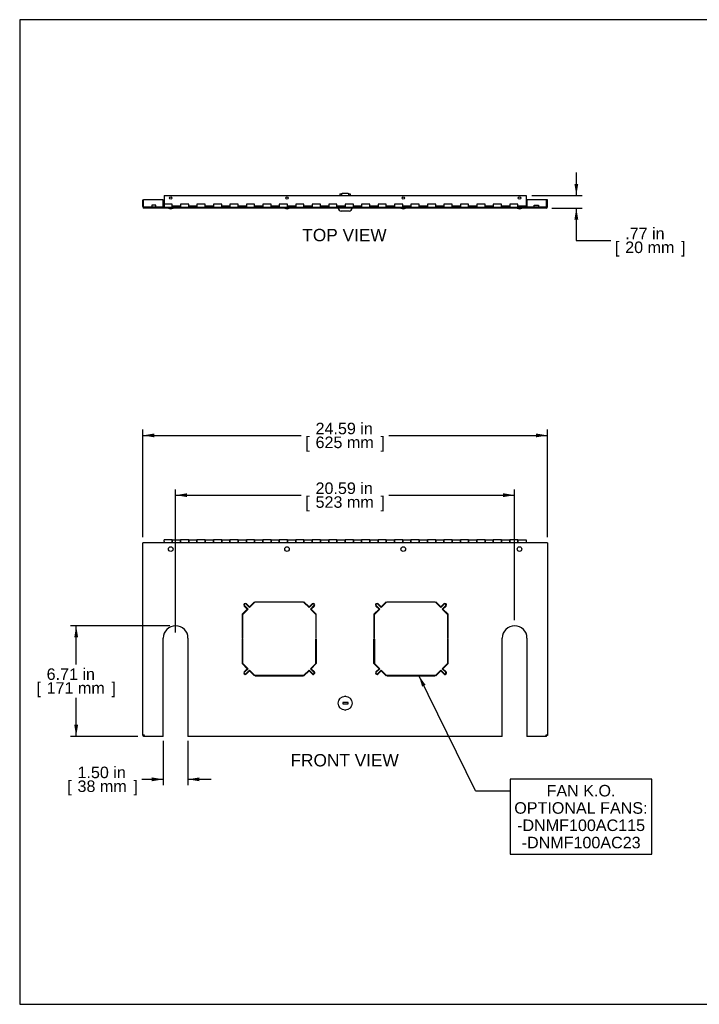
# Model space of a CAD drawing. Header units: inches. Extents: x 0 to 80.1, y 0 to 59.8.
# Tile 1 of 13: x 0 to 41.3, y 0 to 59.8. Entities that reach past the tile are written whole.
import ezdxf
from ezdxf.enums import TextEntityAlignment as Align

# ---------------------------------------------------------------- set-up
doc = ezdxf.new("R2010")
doc.units = ezdxf.units.IN
doc.header["$MEASUREMENT"] = 0
for name, color, linetype in [('COM57178-26', 7, 'Continuous'), ('COM57184A', 7, 'Continuous'), ('COM57184B', 7, 'Continuous'), ('Default', 7, 'Continuous'), ('LOC13061', 7, 'Continuous'), ('LOC13061CAM', 7, 'Continuous'), ('LOC13061NUT', 7, 'Continuous'), ('LOC13061SC', 7, 'Continuous'), ('RVT19022', 7, 'Continuous'), ('STR22104_4.50LG', 7, 'Continuous')]:
    doc.layers.add(name, color=color, linetype=linetype)
doc.styles.add('SEACAD_Arial', font='arial.ttf')
doc.dimstyles.new('WEB', dxfattribs={"dimtxt": 0.7, "dimasz": 0.7, "dimexe": 0.35, "dimexo": 0.35, "dimgap": 0.35, "dimtad": 0, "dimtih": 1, "dimtoh": 1, "dimzin": 4, "dimdsep": 46, "dimtxsty": 'SEACAD_Arial', "dimblk1": '_SE_FILLED', "dimblk2": '_SE_FILLED', "dimsah": 1, "dimcen": 0.35, "dimadec": 0, "dimazin": 0, "dimtfac": 1, "dimtofl": 0, "dimtmove": 0, "dimatfit": 3, "dimfxl": 1, "dimtolj": 1, "dimtzin": 4, "dimarcsym": 0})

# ---------------------------------------------------------------- blocks, each defined once
blk = doc.blocks.new('SEANNOT_GROUP4')
at = {"layer": 'Default', "linetype": 'Continuous'}
blk.add_hatch(color=7, dxfattribs=at).paths.add_polyline_path([(24.657, 19.391), (24.242, 19.967), (24.448, 19.288)])
at = {"layer": 'Default', "color": 7, "linetype": 'Continuous'}
blk.add_line((27.699, 12.971), (29.799, 12.971), dxfattribs=at)
for points in [[(27.699, 12.971), (24.242, 19.967)], [(29.799, 9.121), (38.4, 9.121), (38.4, 9.121), (38.4, 13.671), (38.4, 13.671), (29.799, 13.671), (29.799, 13.671), (29.799, 9.121)]]:
    blk.add_lwpolyline(points, dxfattribs=at)
at = {"layer": 'Default', "color": 7, "linetype": 'Continuous', "style": 'SEACAD_Arial'}
for s, p in [('FAN K.O.', (32.007, 13.321)), ('OPTIONAL FANS:', (30.044, 12.271)), ('-DNMF100AC115', (30.219, 11.221)), ('-DNMF100AC23', (30.493, 10.171))]:
    blk.add_text(s, height=0.7, dxfattribs=at).set_placement(p, align=Align.TOP_LEFT)
blk = doc.blocks.new('SE3')
at = {"layer": 'COM57178-26', "color": 7, "linetype": 'Continuous'}
for p, q in [((7.473, 16.326), (7.473, 28.019)), ((7.559, 28.019), (7.473, 28.019)), ((31.981, 28.019), (7.559, 28.019)), ((32.067, 28.019), (31.981, 28.019)), ((32.067, 28.019), (32.067, 16.326)), ((13.828, 23.996), (13.52, 23.687)), ((13.55, 23.675), (13.871, 23.996)), ((13.641, 24.183), (13.828, 23.996)), ((13.871, 23.996), (13.662, 24.205)), ((13.753, 24.295), (13.961, 24.086)), ((13.961, 24.129), (13.774, 24.316)), ((14.27, 24.437), (13.961, 24.129)), ((13.961, 24.086), (14.27, 24.395)), ((14.27, 24.395), (14.27, 24.437)), ((14.3, 24.407), (14.3, 24.437)), ((14.3, 24.437), (17.24, 24.437)), ((17.24, 24.407), (14.3, 24.407)), ((17.24, 24.437), (17.24, 24.407)), ((17.578, 24.129), (17.27, 24.437)), ((17.27, 24.437), (17.27, 24.395)), ((17.27, 24.395), (17.578, 24.086)), ((17.766, 24.316), (17.578, 24.129)), ((17.578, 24.086), (17.787, 24.295)), ((17.878, 24.205), (17.669, 23.996)), ((17.669, 23.996), (17.99, 23.675)), ((17.711, 23.996), (17.899, 24.183)), ((18.02, 23.687), (17.711, 23.996)), ((21.828, 23.996), (21.52, 23.687)), ((21.55, 23.675), (21.871, 23.996)), ((21.641, 24.183), (21.828, 23.996)), ((21.871, 23.996), (21.662, 24.205)), ((21.753, 24.295), (21.961, 24.086)), ((21.961, 24.129), (21.774, 24.316)), ((22.27, 24.437), (21.961, 24.129)), ((21.961, 24.086), (22.27, 24.395)), ((22.27, 24.395), (22.27, 24.437)), ((22.3, 24.437), (25.24, 24.437)), ((22.3, 24.407), (22.3, 24.437)), ((25.24, 24.407), (22.3, 24.407)), ((25.24, 24.437), (25.24, 24.407)), ((25.578, 24.129), (25.27, 24.437)), ((25.27, 24.437), (25.27, 24.395)), ((25.27, 24.395), (25.578, 24.086)), ((25.766, 24.316), (25.578, 24.129)), ((25.578, 24.086), (25.787, 24.295)), ((25.878, 24.205), (25.669, 23.996)), ((25.669, 23.996), (25.99, 23.675)), ((25.711, 23.996), (25.899, 24.183)), ((26.02, 23.687), (25.711, 23.996)), ((13.52, 23.687), (13.52, 22.202)), ((13.55, 22.202), (13.55, 23.675)), ((17.99, 23.675), (17.99, 22.202)), ((18.02, 22.202), (18.02, 23.687)), ((21.52, 23.687), (21.52, 22.202)), ((21.55, 22.202), (21.55, 23.675)), ((25.99, 23.675), (25.99, 22.202)), ((26.02, 22.202), (26.02, 23.687)), ((8.723, 16.355), (8.723, 22.234)), ((10.223, 22.234), (10.223, 16.355)), ((13.52, 22.202), (13.55, 22.202)), ((13.55, 22.172), (13.52, 22.172)), ((13.52, 22.172), (13.52, 20.687)), ((13.55, 20.7), (13.55, 22.172)), ((17.99, 22.202), (18.02, 22.202)), ((17.99, 20.7), (17.99, 22.172)), ((17.99, 22.172), (18.02, 22.172)), ((18.02, 22.172), (18.02, 20.687)), ((21.52, 22.202), (21.55, 22.202)), ((21.52, 20.687), (21.52, 22.172)), ((21.52, 22.172), (21.55, 22.172)), ((21.55, 22.172), (21.55, 20.7)), ((25.99, 22.202), (26.02, 22.202)), ((26.02, 22.172), (25.99, 22.172)), ((25.99, 22.172), (25.99, 20.7)), ((26.02, 20.687), (26.02, 22.172)), ((29.317, 16.355), (29.317, 22.234)), ((30.817, 22.234), (30.817, 16.355)), ((13.52, 20.687), (13.828, 20.379)), ((13.871, 20.379), (13.55, 20.7)), ((13.828, 20.379), (13.641, 20.191)), ((13.662, 20.17), (13.871, 20.379)), ((17.669, 20.379), (17.99, 20.7)), ((17.878, 20.17), (17.669, 20.379)), ((18.02, 20.687), (17.711, 20.379)), ((17.711, 20.379), (17.899, 20.191)), ((21.828, 20.379), (21.52, 20.687)), ((21.55, 20.7), (21.871, 20.379)), ((21.641, 20.191), (21.828, 20.379)), ((21.871, 20.379), (21.662, 20.17)), ((25.99, 20.7), (25.669, 20.379)), ((25.669, 20.379), (25.878, 20.17)), ((25.711, 20.379), (26.02, 20.687)), ((25.899, 20.191), (25.711, 20.379)), ((13.961, 20.288), (13.753, 20.08)), ((13.774, 20.058), (13.961, 20.246)), ((14.27, 19.98), (13.961, 20.288)), ((13.961, 20.246), (14.27, 19.937)), ((14.27, 19.937), (14.27, 19.98)), ((14.3, 19.967), (14.3, 19.937)), ((17.24, 19.967), (14.3, 19.967)), ((14.3, 19.937), (17.24, 19.937)), ((17.24, 19.937), (17.24, 19.967)), ((17.27, 19.98), (17.578, 20.288)), ((17.578, 20.246), (17.27, 19.937)), ((17.27, 19.937), (17.27, 19.98)), ((17.578, 20.288), (17.787, 20.08)), ((17.766, 20.058), (17.578, 20.246)), ((21.753, 20.08), (21.961, 20.288)), ((21.961, 20.246), (21.774, 20.058)), ((21.961, 20.288), (22.27, 19.98)), ((22.27, 19.937), (21.961, 20.246)), ((22.27, 19.98), (22.27, 19.937)), ((25.24, 19.967), (22.3, 19.967)), ((22.3, 19.967), (22.3, 19.937)), ((22.3, 19.937), (25.24, 19.937)), ((25.24, 19.937), (25.24, 19.967)), ((25.578, 20.288), (25.27, 19.98)), ((25.27, 19.937), (25.578, 20.246)), ((25.27, 19.98), (25.27, 19.937)), ((25.787, 20.08), (25.578, 20.288)), ((25.578, 20.246), (25.766, 20.058)), ((7.473, 16.326), (7.53, 16.326)), ((7.53, 16.269), (7.53, 16.326)), ((8.723, 16.269), (7.53, 16.269)), ((8.723, 16.269), (8.723, 16.355)), ((10.223, 16.355), (10.223, 16.269)), ((29.317, 16.269), (10.223, 16.269)), ((29.317, 16.269), (29.317, 16.355)), ((30.817, 16.355), (30.817, 16.269)), ((32.01, 16.269), (30.817, 16.269)), ((32.067, 16.326), (32.01, 16.326)), ((32.01, 16.269), (32.01, 16.326))]:
    blk.add_line(p, q, dxfattribs=at)
for centre, radius, start, end in [((13.707, 24.25), 0.094, 45, 225), ((13.707, 24.25), 0.064, 45, 225), ((17.832, 24.25), 0.094, 315, 135), ((17.832, 24.25), 0.064, 315, 135), ((21.707, 24.25), 0.094, 45, 225), ((21.707, 24.25), 0.064, 45, 225), ((25.832, 24.25), 0.094, 315, 135), ((25.832, 24.25), 0.064, 315, 135), ((9.473, 22.234), 0.75, 0, 180), ((30.067, 22.234), 0.75, 0, 180), ((13.707, 20.125), 0.094, 135, 315), ((13.707, 20.125), 0.064, 135, 315), ((17.832, 20.125), 0.094, 225, 45), ((17.832, 20.125), 0.064, 225, 45), ((21.707, 20.125), 0.094, 135, 315), ((21.707, 20.125), 0.064, 135, 315), ((25.832, 20.125), 0.094, 225, 45), ((25.832, 20.125), 0.064, 225, 45)]:
    blk.add_arc(centre, radius, start, end, dxfattribs=at)
for points in [[(7.473, 16.326), (7.473, 16.329), (7.475, 16.331), (7.484, 16.336), (7.49, 16.339), (7.506, 16.343), (7.516, 16.346), (7.536, 16.351), (7.548, 16.353), (7.559, 16.355)], [(7.559, 16.355), (7.557, 16.352), (7.554, 16.348), (7.549, 16.341), (7.547, 16.338), (7.542, 16.332), (7.54, 16.33), (7.535, 16.327), (7.532, 16.326), (7.53, 16.326)], [(7.559, 16.355), (7.557, 16.344), (7.554, 16.333), (7.549, 16.312), (7.547, 16.303), (7.542, 16.287), (7.54, 16.28), (7.535, 16.272), (7.532, 16.269), (7.53, 16.269)], [(7.53, 16.326), (7.53, 16.329), (7.531, 16.331), (7.534, 16.336), (7.536, 16.339), (7.541, 16.343), (7.544, 16.346), (7.551, 16.351), (7.555, 16.353), (7.559, 16.355)], [(31.981, 16.355), (31.985, 16.353), (31.989, 16.351), (31.996, 16.346), (31.999, 16.343), (32.004, 16.339), (32.006, 16.336), (32.009, 16.331), (32.01, 16.329), (32.01, 16.326)], [(31.981, 16.355), (31.992, 16.353), (32.003, 16.351), (32.024, 16.346), (32.034, 16.343), (32.05, 16.339), (32.056, 16.336), (32.065, 16.331), (32.067, 16.329), (32.067, 16.326)], [(32.01, 16.326), (32.007, 16.326), (32.005, 16.327), (32, 16.33), (31.998, 16.332), (31.993, 16.338), (31.991, 16.341), (31.986, 16.348), (31.983, 16.352), (31.981, 16.355)], [(32.01, 16.269), (32.007, 16.269), (32.005, 16.272), (32, 16.28), (31.998, 16.287), (31.993, 16.303), (31.991, 16.312), (31.986, 16.333), (31.983, 16.344), (31.981, 16.355)]]:
    blk.add_open_spline(points, degree=3, knots=[0, 0, 0, 0, 0.25, 0.25, 0.5, 0.5, 0.75, 0.75, 1, 1, 1, 1], dxfattribs=at)
at = {"layer": 'COM57184A', "color": 7, "linetype": 'Continuous'}
for p, q in [((8.77, 28.106), (8.77, 28.193)), ((9.27, 28.193), (8.77, 28.193)), ((8.77, 28.106), (8.77, 28.019)), ((9.27, 28.193), (9.27, 28.106)), ((9.27, 28.106), (9.27, 28.019)), ((9.77, 28.106), (9.77, 28.193)), ((10.27, 28.193), (9.77, 28.193)), ((9.77, 28.019), (9.77, 28.106)), ((10.27, 28.193), (10.27, 28.106)), ((10.27, 28.106), (10.27, 28.019)), ((10.77, 28.106), (10.77, 28.193)), ((11.27, 28.193), (10.77, 28.193)), ((10.77, 28.019), (10.77, 28.106)), ((11.27, 28.193), (11.27, 28.106)), ((11.27, 28.106), (11.27, 28.019)), ((11.77, 28.106), (11.77, 28.193)), ((12.27, 28.193), (11.77, 28.193)), ((11.77, 28.019), (11.77, 28.106)), ((12.27, 28.193), (12.27, 28.106)), ((12.27, 28.106), (12.27, 28.019)), ((12.77, 28.106), (12.77, 28.193)), ((13.27, 28.193), (12.77, 28.193)), ((12.77, 28.019), (12.77, 28.106)), ((13.27, 28.193), (13.27, 28.106)), ((13.27, 28.106), (13.27, 28.019)), ((13.77, 28.106), (13.77, 28.193)), ((14.27, 28.193), (13.77, 28.193)), ((13.77, 28.019), (13.77, 28.106)), ((14.27, 28.193), (14.27, 28.106)), ((14.27, 28.106), (14.27, 28.019)), ((14.77, 28.106), (14.77, 28.193)), ((15.27, 28.193), (14.77, 28.193)), ((14.77, 28.019), (14.77, 28.106)), ((15.27, 28.193), (15.27, 28.106)), ((15.27, 28.106), (15.27, 28.019)), ((15.77, 28.106), (15.77, 28.193)), ((16.27, 28.193), (15.77, 28.193)), ((15.77, 28.019), (15.77, 28.106)), ((16.27, 28.193), (16.27, 28.106)), ((16.27, 28.106), (16.27, 28.019)), ((16.77, 28.106), (16.77, 28.193)), ((17.27, 28.193), (16.77, 28.193)), ((16.77, 28.019), (16.77, 28.106)), ((17.27, 28.193), (17.27, 28.106)), ((17.27, 28.106), (17.27, 28.019)), ((17.77, 28.106), (17.77, 28.193)), ((18.27, 28.193), (17.77, 28.193)), ((17.77, 28.019), (17.77, 28.106)), ((18.27, 28.193), (18.27, 28.106)), ((18.27, 28.106), (18.27, 28.019)), ((18.77, 28.106), (18.77, 28.193)), ((19.27, 28.193), (18.77, 28.193)), ((18.77, 28.019), (18.77, 28.106)), ((19.27, 28.193), (19.27, 28.106)), ((19.27, 28.106), (19.27, 28.019)), ((19.77, 28.106), (19.77, 28.193)), ((20.27, 28.193), (19.77, 28.193)), ((19.77, 28.019), (19.77, 28.106)), ((20.27, 28.193), (20.27, 28.106)), ((20.27, 28.106), (20.27, 28.019)), ((20.77, 28.106), (20.77, 28.193)), ((21.27, 28.193), (20.77, 28.193)), ((20.77, 28.019), (20.77, 28.106)), ((21.27, 28.193), (21.27, 28.106)), ((21.27, 28.106), (21.27, 28.019)), ((21.77, 28.106), (21.77, 28.193)), ((22.27, 28.193), (21.77, 28.193)), ((21.77, 28.019), (21.77, 28.106)), ((22.27, 28.193), (22.27, 28.106)), ((22.27, 28.106), (22.27, 28.019)), ((22.77, 28.106), (22.77, 28.193)), ((23.27, 28.193), (22.77, 28.193)), ((22.77, 28.019), (22.77, 28.106)), ((23.27, 28.193), (23.27, 28.106)), ((23.27, 28.106), (23.27, 28.019)), ((23.77, 28.106), (23.77, 28.193)), ((24.27, 28.193), (23.77, 28.193)), ((23.77, 28.019), (23.77, 28.106)), ((24.27, 28.193), (24.27, 28.106)), ((24.27, 28.106), (24.27, 28.019)), ((24.77, 28.106), (24.77, 28.193)), ((25.27, 28.193), (24.77, 28.193)), ((24.77, 28.019), (24.77, 28.106)), ((25.27, 28.193), (25.27, 28.106)), ((25.27, 28.106), (25.27, 28.019)), ((25.77, 28.106), (25.77, 28.193)), ((26.27, 28.193), (25.77, 28.193)), ((25.77, 28.019), (25.77, 28.106)), ((26.27, 28.193), (26.27, 28.106)), ((26.27, 28.106), (26.27, 28.019)), ((26.77, 28.106), (26.77, 28.193)), ((27.27, 28.193), (26.77, 28.193)), ((26.77, 28.019), (26.77, 28.106)), ((27.27, 28.193), (27.27, 28.106)), ((27.27, 28.106), (27.27, 28.019)), ((27.77, 28.106), (27.77, 28.193)), ((28.27, 28.193), (27.77, 28.193)), ((27.77, 28.019), (27.77, 28.106)), ((28.27, 28.193), (28.27, 28.106)), ((28.27, 28.106), (28.27, 28.019)), ((28.77, 28.106), (28.77, 28.193)), ((29.27, 28.193), (28.77, 28.193)), ((28.77, 28.019), (28.77, 28.106)), ((29.27, 28.193), (29.27, 28.106)), ((29.27, 28.106), (29.27, 28.019)), ((29.77, 28.106), (29.77, 28.193)), ((30.27, 28.193), (29.77, 28.193)), ((29.77, 28.019), (29.77, 28.106)), ((30.27, 28.193), (30.27, 28.106)), ((30.27, 28.106), (30.27, 28.019))]:
    blk.add_line(p, q, dxfattribs=at)
at = {"layer": 'COM57184B', "color": 7, "linetype": 'Continuous'}
for p, q in [((9.27, 28.193), (9.77, 28.193)), ((9.27, 28.03), (9.27, 28.193)), ((9.77, 28.193), (9.77, 28.03)), ((10.27, 28.193), (10.77, 28.193)), ((10.27, 28.03), (10.27, 28.193)), ((10.77, 28.193), (10.77, 28.03)), ((11.27, 28.193), (11.77, 28.193)), ((11.27, 28.03), (11.27, 28.193)), ((11.77, 28.193), (11.77, 28.03)), ((12.27, 28.193), (12.77, 28.193)), ((12.27, 28.03), (12.27, 28.193)), ((12.77, 28.193), (12.77, 28.03)), ((13.27, 28.193), (13.77, 28.193)), ((13.27, 28.03), (13.27, 28.193)), ((13.77, 28.193), (13.77, 28.03)), ((14.27, 28.193), (14.77, 28.193)), ((14.27, 28.03), (14.27, 28.193)), ((14.77, 28.193), (14.77, 28.03)), ((15.27, 28.193), (15.77, 28.193)), ((15.27, 28.03), (15.27, 28.193)), ((15.77, 28.193), (15.77, 28.03)), ((16.27, 28.193), (16.77, 28.193)), ((16.27, 28.03), (16.27, 28.193)), ((16.77, 28.193), (16.77, 28.03)), ((17.27, 28.193), (17.77, 28.193)), ((17.27, 28.03), (17.27, 28.193)), ((17.77, 28.193), (17.77, 28.03)), ((18.27, 28.193), (18.77, 28.193)), ((18.27, 28.03), (18.27, 28.193)), ((18.77, 28.193), (18.77, 28.03)), ((19.27, 28.193), (19.77, 28.193)), ((19.27, 28.03), (19.27, 28.193)), ((19.77, 28.193), (19.77, 28.019)), ((20.27, 28.193), (20.77, 28.193)), ((20.27, 28.03), (20.27, 28.193)), ((20.77, 28.193), (20.77, 28.03)), ((21.27, 28.193), (21.77, 28.193)), ((21.27, 28.03), (21.27, 28.193)), ((21.77, 28.193), (21.77, 28.03)), ((22.27, 28.193), (22.77, 28.193)), ((22.27, 28.03), (22.27, 28.193)), ((22.77, 28.193), (22.77, 28.03)), ((23.27, 28.193), (23.77, 28.193)), ((23.27, 28.03), (23.27, 28.193)), ((23.77, 28.193), (23.77, 28.03)), ((24.27, 28.193), (24.77, 28.193)), ((24.27, 28.03), (24.27, 28.193)), ((24.77, 28.193), (24.77, 28.03)), ((25.27, 28.193), (25.77, 28.193)), ((25.27, 28.03), (25.27, 28.193)), ((25.77, 28.193), (25.77, 28.03)), ((26.27, 28.193), (26.77, 28.193)), ((26.27, 28.03), (26.27, 28.193)), ((26.77, 28.193), (26.77, 28.03)), ((27.27, 28.193), (27.77, 28.193)), ((27.27, 28.03), (27.27, 28.193)), ((27.77, 28.193), (27.77, 28.03)), ((28.27, 28.193), (28.77, 28.193)), ((28.27, 28.03), (28.27, 28.193)), ((28.77, 28.193), (28.77, 28.03)), ((29.27, 28.193), (29.77, 28.193)), ((29.27, 28.03), (29.27, 28.193)), ((29.77, 28.193), (29.77, 28.03)), ((30.27, 28.193), (30.77, 28.193)), ((30.27, 28.03), (30.27, 28.193)), ((30.77, 28.193), (30.77, 28.019))]:
    blk.add_line(p, q, dxfattribs=at)
at = {"layer": 'LOC13061', "color": 7, "linetype": 'Continuous'}
for p, q in [((19.945, 18.333), (19.625, 18.333)), ((19.625, 18.333), (19.625, 18.235)), ((19.625, 18.235), (19.945, 18.235)), ((19.945, 18.235), (19.945, 18.333))]:
    blk.add_line(p, q, dxfattribs=at)
blk.add_circle((19.77, 18.284), 0.425, dxfattribs=at)
at = {"layer": 'LOC13061NUT', "color": 7, "linetype": 'Continuous'}
for p, q in [((19.77, 18.717), (19.756, 18.709)), ((19.784, 18.709), (19.77, 18.717)), ((19.409, 18.509), (19.395, 18.501)), ((19.395, 18.501), (19.395, 18.484)), ((19.395, 18.084), (19.395, 18.068)), ((19.395, 18.068), (19.409, 18.06)), ((20.145, 18.501), (20.131, 18.509)), ((20.131, 18.06), (20.145, 18.068)), ((20.145, 18.484), (20.145, 18.501)), ((20.145, 18.068), (20.145, 18.084)), ((19.756, 17.86), (19.77, 17.851)), ((19.77, 17.851), (19.784, 17.86))]:
    blk.add_line(p, q, dxfattribs=at)
at = {"layer": 'RVT19022', "color": 7, "linetype": 'Continuous'}
for centre in [(9.176, 27.641), (16.239, 27.641), (23.301, 27.641), (30.364, 27.641)]:
    blk.add_circle(centre, 0.14, dxfattribs=at)
blk = doc.blocks.new('SE4')
at = {"layer": 'COM57178-26', "color": 7, "linetype": 'Continuous'}
for p, q in [((7.473, 48.846), (7.53, 48.846)), ((7.473, 48.432), (7.473, 48.846)), ((7.53, 48.432), (7.53, 48.846)), ((7.53, 48.432), (7.53, 48.846)), ((8.723, 48.846), (7.53, 48.846)), ((8.723, 48.432), (8.723, 48.846)), ((8.723, 48.432), (8.723, 48.403)), ((32.01, 48.846), (30.817, 48.846)), ((30.817, 48.846), (30.817, 48.432)), ((30.817, 48.403), (30.817, 48.432)), ((32.067, 48.846), (32.01, 48.846)), ((32.01, 48.432), (32.01, 48.846)), ((32.01, 48.432), (32.01, 48.846)), ((32.067, 48.432), (32.067, 48.846)), ((8.77, 48.403), (7.559, 48.403)), ((31.981, 48.346), (7.559, 48.346)), ((31.981, 48.403), (30.77, 48.403))]:
    blk.add_line(p, q, dxfattribs=at)
for centre, radius, start, end in [((7.559, 48.432), 0.086, 180, 270), ((7.559, 48.432), 0.029, 180, 270), ((31.981, 48.432), 0.029, 270, 0), ((31.981, 48.432), 0.086, 270, 0)]:
    blk.add_arc(centre, radius, start, end, dxfattribs=at)
for points in [[(7.559, 48.403), (7.557, 48.403), (7.554, 48.404), (7.549, 48.407), (7.547, 48.409), (7.542, 48.415), (7.54, 48.418), (7.535, 48.425), (7.532, 48.429), (7.53, 48.432)], [(32.01, 48.432), (32.007, 48.429), (32.005, 48.425), (32, 48.418), (31.998, 48.415), (31.993, 48.409), (31.991, 48.407), (31.986, 48.404), (31.983, 48.403), (31.981, 48.403)]]:
    blk.add_open_spline(points, degree=3, knots=[0, 0, 0, 0, 0.25, 0.25, 0.5, 0.5, 0.75, 0.75, 1, 1, 1, 1], dxfattribs=at)
for points in [[(7.532, 48.422), (7.531, 48.426), (7.531, 48.429), (7.53, 48.432)], [(32.01, 48.432), (32.009, 48.429), (32.008, 48.425), (32.007, 48.421)]]:
    blk.add_open_spline(points, degree=3, dxfattribs=at)
at = {"layer": 'COM57184A', "color": 7, "linetype": 'Continuous'}
for p, q in [((8.77, 48.577), (8.77, 48.403)), ((9.27, 48.403), (9.27, 48.565)), ((9.77, 48.565), (9.77, 48.403)), ((10.27, 48.403), (10.27, 48.565)), ((10.77, 48.565), (10.77, 48.403)), ((11.27, 48.403), (11.27, 48.565)), ((11.77, 48.565), (11.77, 48.403)), ((12.27, 48.403), (12.27, 48.565)), ((12.77, 48.565), (12.77, 48.403)), ((13.27, 48.403), (13.27, 48.565)), ((13.77, 48.565), (13.77, 48.403)), ((14.27, 48.403), (14.27, 48.565)), ((14.77, 48.565), (14.77, 48.403)), ((15.27, 48.403), (15.27, 48.565)), ((15.77, 48.565), (15.77, 48.403)), ((16.27, 48.403), (16.27, 48.565)), ((16.77, 48.565), (16.77, 48.403)), ((17.27, 48.403), (17.27, 48.565)), ((17.77, 48.565), (17.77, 48.403)), ((18.27, 48.403), (18.27, 48.565)), ((18.77, 48.565), (18.77, 48.403)), ((19.27, 48.403), (19.27, 48.565)), ((19.77, 48.577), (19.77, 48.403)), ((20.27, 48.403), (20.27, 48.565)), ((20.77, 48.565), (20.77, 48.403)), ((21.27, 48.403), (21.27, 48.565)), ((21.77, 48.565), (21.77, 48.403)), ((22.27, 48.403), (22.27, 48.565)), ((22.77, 48.565), (22.77, 48.403)), ((23.27, 48.403), (23.27, 48.565)), ((23.77, 48.565), (23.77, 48.403)), ((24.27, 48.403), (24.27, 48.565)), ((24.77, 48.565), (24.77, 48.403)), ((25.27, 48.403), (25.27, 48.565)), ((25.77, 48.565), (25.77, 48.403)), ((26.27, 48.403), (26.27, 48.565)), ((26.77, 48.565), (26.77, 48.403)), ((27.27, 48.403), (27.27, 48.565)), ((27.77, 48.565), (27.77, 48.403)), ((28.27, 48.403), (28.27, 48.565)), ((28.77, 48.565), (28.77, 48.403)), ((29.27, 48.403), (29.27, 48.565)), ((29.77, 48.565), (29.77, 48.403)), ((30.27, 48.403), (30.27, 48.565)), ((8.77, 48.403), (9.27, 48.403)), ((9.27, 48.403), (9.77, 48.403)), ((9.77, 48.403), (10.27, 48.403)), ((10.27, 48.403), (10.77, 48.403)), ((10.77, 48.403), (11.27, 48.403)), ((11.27, 48.403), (11.77, 48.403)), ((11.77, 48.403), (12.27, 48.403)), ((12.27, 48.403), (12.77, 48.403)), ((12.77, 48.403), (13.27, 48.403)), ((13.27, 48.403), (13.77, 48.403)), ((13.77, 48.403), (14.27, 48.403)), ((14.27, 48.403), (14.77, 48.403)), ((14.77, 48.403), (15.27, 48.403)), ((15.27, 48.403), (15.77, 48.403)), ((15.77, 48.403), (16.27, 48.403)), ((16.27, 48.403), (16.77, 48.403)), ((16.77, 48.403), (17.27, 48.403)), ((17.27, 48.403), (17.77, 48.403)), ((17.77, 48.403), (18.27, 48.403)), ((18.27, 48.403), (18.77, 48.403)), ((18.77, 48.403), (19.27, 48.403)), ((19.27, 48.403), (19.77, 48.403)), ((19.77, 48.403), (20.27, 48.403)), ((20.27, 48.403), (20.77, 48.403)), ((20.77, 48.403), (21.27, 48.403)), ((21.27, 48.403), (21.77, 48.403)), ((21.77, 48.403), (22.27, 48.403)), ((22.27, 48.403), (22.77, 48.403)), ((22.77, 48.403), (23.27, 48.403)), ((23.27, 48.403), (23.77, 48.403)), ((23.77, 48.403), (24.27, 48.403)), ((24.27, 48.403), (24.77, 48.403)), ((24.77, 48.403), (25.27, 48.403)), ((25.27, 48.403), (25.77, 48.403)), ((25.77, 48.403), (26.27, 48.403)), ((26.27, 48.403), (26.77, 48.403)), ((26.77, 48.403), (27.27, 48.403)), ((27.27, 48.403), (27.77, 48.403)), ((27.77, 48.403), (28.27, 48.403)), ((28.27, 48.403), (28.77, 48.403)), ((28.77, 48.403), (29.27, 48.403)), ((29.27, 48.403), (29.77, 48.403)), ((29.77, 48.403), (30.27, 48.403)), ((30.27, 48.403), (30.77, 48.403))]:
    blk.add_line(p, q, dxfattribs=at)
at = {"layer": 'COM57184B', "color": 7, "linetype": 'Continuous'}
for p, q in [((8.77, 49.115), (8.77, 48.577)), ((8.77, 49.115), (30.77, 49.115)), ((30.77, 49.115), (30.77, 48.487)), ((9.27, 48.577), (8.77, 48.577)), ((9.27, 48.487), (9.27, 48.577)), ((9.27, 48.487), (9.77, 48.487)), ((9.27, 48.487), (9.27, 48.403)), ((9.77, 48.577), (9.77, 48.487)), ((10.27, 48.577), (9.77, 48.577)), ((9.77, 48.403), (9.77, 48.487)), ((10.27, 48.487), (10.27, 48.577)), ((10.27, 48.487), (10.77, 48.487)), ((10.27, 48.487), (10.27, 48.403)), ((10.77, 48.577), (10.77, 48.487)), ((11.27, 48.577), (10.77, 48.577)), ((10.77, 48.403), (10.77, 48.487)), ((11.27, 48.487), (11.27, 48.577)), ((11.27, 48.487), (11.77, 48.487)), ((11.27, 48.487), (11.27, 48.403)), ((11.77, 48.577), (11.77, 48.487)), ((12.27, 48.577), (11.77, 48.577)), ((11.77, 48.403), (11.77, 48.487)), ((12.27, 48.487), (12.27, 48.577)), ((12.27, 48.487), (12.77, 48.487)), ((12.27, 48.487), (12.27, 48.403)), ((12.77, 48.577), (12.77, 48.487)), ((13.27, 48.577), (12.77, 48.577)), ((12.77, 48.403), (12.77, 48.487)), ((13.27, 48.487), (13.27, 48.577)), ((13.27, 48.487), (13.77, 48.487)), ((13.27, 48.487), (13.27, 48.403)), ((13.77, 48.577), (13.77, 48.487)), ((14.27, 48.577), (13.77, 48.577)), ((13.77, 48.403), (13.77, 48.487)), ((14.27, 48.487), (14.27, 48.577)), ((14.27, 48.487), (14.77, 48.487)), ((14.27, 48.487), (14.27, 48.403)), ((14.77, 48.577), (14.77, 48.487)), ((15.27, 48.577), (14.77, 48.577)), ((14.77, 48.403), (14.77, 48.487)), ((15.27, 48.487), (15.27, 48.577)), ((15.27, 48.487), (15.77, 48.487)), ((15.27, 48.487), (15.27, 48.403)), ((15.77, 48.577), (15.77, 48.487)), ((16.27, 48.577), (15.77, 48.577)), ((15.77, 48.403), (15.77, 48.487)), ((16.27, 48.487), (16.27, 48.577)), ((16.27, 48.487), (16.77, 48.487)), ((16.27, 48.487), (16.27, 48.403)), ((16.77, 48.577), (16.77, 48.487)), ((17.27, 48.577), (16.77, 48.577)), ((16.77, 48.403), (16.77, 48.487)), ((17.27, 48.487), (17.27, 48.577)), ((17.27, 48.487), (17.77, 48.487)), ((17.27, 48.487), (17.27, 48.403)), ((17.77, 48.577), (17.77, 48.487)), ((18.27, 48.577), (17.77, 48.577)), ((17.77, 48.403), (17.77, 48.487)), ((18.27, 48.487), (18.27, 48.577)), ((18.27, 48.487), (18.77, 48.487)), ((18.27, 48.487), (18.27, 48.403)), ((18.77, 48.577), (18.77, 48.487)), ((19.27, 48.577), (18.77, 48.577)), ((18.77, 48.403), (18.77, 48.487)), ((19.27, 48.487), (19.27, 48.577)), ((19.27, 48.487), (19.77, 48.487)), ((19.27, 48.487), (19.27, 48.403)), ((19.77, 48.577), (19.77, 48.487)), ((20.27, 48.577), (19.77, 48.577)), ((19.77, 48.403), (19.77, 48.487)), ((20.27, 48.487), (20.27, 48.577)), ((20.27, 48.487), (20.77, 48.487)), ((20.27, 48.487), (20.27, 48.403)), ((20.77, 48.577), (20.77, 48.487)), ((21.27, 48.577), (20.77, 48.577)), ((20.77, 48.403), (20.77, 48.487)), ((21.27, 48.487), (21.27, 48.577)), ((21.27, 48.487), (21.77, 48.487)), ((21.27, 48.487), (21.27, 48.403)), ((21.77, 48.577), (21.77, 48.487)), ((22.27, 48.577), (21.77, 48.577)), ((21.77, 48.403), (21.77, 48.487)), ((22.27, 48.487), (22.27, 48.577)), ((22.27, 48.487), (22.77, 48.487)), ((22.27, 48.487), (22.27, 48.403)), ((22.77, 48.577), (22.77, 48.487)), ((23.27, 48.577), (22.77, 48.577)), ((22.77, 48.403), (22.77, 48.487)), ((23.27, 48.487), (23.27, 48.577)), ((23.27, 48.487), (23.77, 48.487)), ((23.27, 48.487), (23.27, 48.403)), ((23.77, 48.577), (23.77, 48.487)), ((24.27, 48.577), (23.77, 48.577)), ((23.77, 48.403), (23.77, 48.487)), ((24.27, 48.487), (24.27, 48.577)), ((24.27, 48.487), (24.77, 48.487)), ((24.27, 48.487), (24.27, 48.403)), ((24.77, 48.577), (24.77, 48.487)), ((25.27, 48.577), (24.77, 48.577)), ((24.77, 48.403), (24.77, 48.487)), ((25.27, 48.487), (25.27, 48.577)), ((25.27, 48.487), (25.77, 48.487)), ((25.27, 48.487), (25.27, 48.403)), ((25.77, 48.577), (25.77, 48.487)), ((26.27, 48.577), (25.77, 48.577)), ((25.77, 48.403), (25.77, 48.487)), ((26.27, 48.487), (26.27, 48.577)), ((26.27, 48.487), (26.77, 48.487)), ((26.27, 48.487), (26.27, 48.403)), ((26.77, 48.577), (26.77, 48.487)), ((27.27, 48.577), (26.77, 48.577)), ((26.77, 48.403), (26.77, 48.487)), ((27.27, 48.487), (27.27, 48.577)), ((27.27, 48.487), (27.77, 48.487)), ((27.27, 48.487), (27.27, 48.403)), ((27.77, 48.577), (27.77, 48.487)), ((28.27, 48.577), (27.77, 48.577)), ((27.77, 48.403), (27.77, 48.487)), ((28.27, 48.487), (28.27, 48.577)), ((28.27, 48.487), (28.77, 48.487)), ((28.27, 48.487), (28.27, 48.403)), ((28.77, 48.577), (28.77, 48.487)), ((29.27, 48.577), (28.77, 48.577)), ((28.77, 48.403), (28.77, 48.487)), ((29.27, 48.487), (29.27, 48.577)), ((29.27, 48.487), (29.77, 48.487)), ((29.27, 48.487), (29.27, 48.403)), ((29.77, 48.577), (29.77, 48.487)), ((30.27, 48.577), (29.77, 48.577)), ((29.77, 48.403), (29.77, 48.487)), ((30.27, 48.487), (30.27, 48.577)), ((30.27, 48.487), (30.77, 48.487)), ((30.27, 48.487), (30.27, 48.403)), ((30.77, 48.403), (30.77, 48.487)), ((9.27, 48.403), (9.77, 48.403)), ((10.27, 48.403), (10.77, 48.403)), ((11.27, 48.403), (11.77, 48.403)), ((12.27, 48.403), (12.77, 48.403)), ((13.27, 48.403), (13.77, 48.403)), ((14.27, 48.403), (14.77, 48.403)), ((15.27, 48.403), (15.77, 48.403)), ((16.27, 48.403), (16.77, 48.403)), ((17.27, 48.403), (17.77, 48.403)), ((18.27, 48.403), (18.77, 48.403)), ((19.27, 48.403), (19.77, 48.403)), ((20.27, 48.403), (20.77, 48.403)), ((21.27, 48.403), (21.77, 48.403)), ((22.27, 48.403), (22.77, 48.403)), ((23.27, 48.403), (23.77, 48.403)), ((24.27, 48.403), (24.77, 48.403)), ((25.27, 48.403), (25.77, 48.403)), ((26.27, 48.403), (26.77, 48.403)), ((27.27, 48.403), (27.77, 48.403)), ((28.27, 48.403), (28.77, 48.403)), ((29.27, 48.403), (29.77, 48.403)), ((30.27, 48.403), (30.77, 48.403))]:
    blk.add_line(p, q, dxfattribs=at)
for centre in [(9.176, 48.955), (16.239, 48.955), (23.301, 48.955), (30.364, 48.955)]:
    blk.add_circle(centre, 0.075, dxfattribs=at)
at = {"layer": 'LOC13061', "color": 7, "linetype": 'Continuous'}
blk.add_line((20.007, 48.158), (19.533, 48.158), dxfattribs=at)
for centre, start, end in [((19.533, 48.346), 180, 270), ((20.007, 48.346), 270, 0)]:
    blk.add_arc(centre, 0.188, start, end, dxfattribs=at)
at = {"layer": 'LOC13061CAM', "color": 7, "linetype": 'Continuous'}
for p, q in [((19.454, 49.201), (19.454, 49.115)), ((19.454, 49.201), (19.551, 49.201)), ((19.989, 49.201), (20.074, 49.201)), ((20.074, 49.201), (20.074, 49.115))]:
    blk.add_line(p, q, dxfattribs=at)
at = {"layer": 'LOC13061SC', "color": 7, "linetype": 'Continuous'}
for p, q in [((19.542, 49.178), (19.542, 49.183)), ((19.543, 49.178), (19.542, 49.178)), ((19.643, 49.258), (19.897, 49.258)), ((19.999, 49.178), (19.997, 49.178))]:
    blk.add_line(p, q, dxfattribs=at)
for centre, radius, start, end in [((19.639, 49.158), 0.1, 166.10326, 174.26083), ((19.599, 49.162), 0.06, 174.26083, 231.56679), ((19.941, 49.162), 0.06, 308.43321, 5.73917), ((19.901, 49.158), 0.1, 5.73917, 11.53696)]:
    blk.add_arc(centre, radius, start, end, dxfattribs=at)
for points, knots in [([(19.543, 49.178), (19.548, 49.201), (19.561, 49.222), (19.597, 49.251), (19.62, 49.258), (19.643, 49.258)], [0, 0, 0, 0, 0.5, 0.5, 1, 1, 1, 1]), ([(19.897, 49.258), (19.908, 49.258), (19.92, 49.257), (19.942, 49.249), (19.952, 49.243), (19.97, 49.229), (19.978, 49.22), (19.99, 49.201), (19.994, 49.19), (19.997, 49.178)], [0, 0, 0, 0, 0.25, 0.25, 0.5, 0.5, 0.75, 0.75, 1, 1, 1, 1])]:
    blk.add_open_spline(points, degree=3, knots=knots, dxfattribs=at)
at = {"layer": 'RVT19022', "color": 7, "linetype": 'Continuous'}
for centre in [(9.176, 48.571), (16.239, 48.571), (23.301, 48.571), (30.364, 48.571)]:
    blk.add_arc(centre, 0.265, 238.10921, 301.89079, dxfattribs=at)
at = {"layer": 'STR22104_4.50LG', "color": 7, "linetype": 'Continuous'}
for p, q in [((8.28, 48.528), (8.03, 48.528)), ((8.03, 48.528), (8.03, 48.403)), ((8.28, 48.403), (8.28, 48.528)), ((31.26, 48.528), (31.51, 48.528)), ((31.26, 48.403), (31.26, 48.528)), ((31.51, 48.528), (31.51, 48.403))]:
    blk.add_line(p, q, dxfattribs=at)
blk = doc.blocks.new('DMBLK343')
at = {"layer": 'Default', "linetype": 'Continuous', "transparency": 16777216}
for points in [[(10.173, 31.031), (9.473, 30.915), (10.173, 30.798)], [(29.367, 31.031), (29.367, 30.798), (30.067, 30.915)]]:
    blk.add_hatch(color=7, dxfattribs=at).paths.add_polyline_path(points)
at = {"layer": 'Default', "color": 7, "linetype": 'Continuous', "transparency": 16777216}
for p, q in [((9.473, 22.584), (9.473, 31.265)), ((30.067, 23.334), (30.067, 31.265)), ((9.473, 30.915), (17.105, 30.915)), ((22.434, 30.915), (30.067, 30.915))]:
    blk.add_line(p, q, dxfattribs=at)
at = {"layer": 'Default', "color": 7, "linetype": 'Continuous', "transparency": 16777216, "style": 'SEACAD_Arial'}
for s, p in [('20.59 in', (17.974, 31.685)), ('[', (17.35, 30.845)), ('523 mm', (17.974, 30.845)), (']', (21.916, 30.845))]:
    blk.add_text(s, height=0.7, dxfattribs=at).set_placement(p, align=Align.TOP_LEFT)
blk = doc.blocks.new('_SE_FILLED')
at = {"color": 0}
blk.add_line((0, 0), (-1, 0), dxfattribs=at)
blk.add_solid([(0, 0), (-1, -0.1665), (-1, 0.1665), (0, 0)], dxfattribs=at)
blk = doc.blocks.new('DMBLK344')
at = {"layer": 'Default', "linetype": 'Continuous', "transparency": 16777216}
for points in [[(8.173, 34.658), (7.473, 34.541), (8.173, 34.425)], [(31.367, 34.658), (31.367, 34.425), (32.067, 34.541)]]:
    blk.add_hatch(color=7, dxfattribs=at).paths.add_polyline_path(points)
at = {"layer": 'Default', "color": 7, "linetype": 'Continuous', "transparency": 16777216}
for p, q in [((7.473, 28.369), (7.473, 34.891)), ((32.067, 28.369), (32.067, 34.891)), ((7.473, 34.541), (17.105, 34.541)), ((22.434, 34.541), (32.067, 34.541))]:
    blk.add_line(p, q, dxfattribs=at)
at = {"layer": 'Default', "color": 7, "linetype": 'Continuous', "transparency": 16777216, "style": 'SEACAD_Arial'}
for s, p in [('24.59 in', (17.974, 35.311)), ('[', (17.35, 34.471)), ('625 mm', (17.974, 34.471)), (']', (21.916, 34.471))]:
    blk.add_text(s, height=0.7, dxfattribs=at).set_placement(p, align=Align.TOP_LEFT)
blk = doc.blocks.new('DMBLK345')
at = {"layer": 'Default', "linetype": 'Continuous', "transparency": 16777216}
for points in [[(33.931, 49.815), (33.698, 49.815), (33.814, 49.115)], [(33.931, 47.646), (33.814, 48.346), (33.698, 47.646)]]:
    blk.add_hatch(color=7, dxfattribs=at).paths.add_polyline_path(points)
at = {"layer": 'Default', "color": 7, "linetype": 'Continuous', "transparency": 16777216}
for p, q in [((33.814, 50.515), (33.814, 49.115)), ((31.12, 49.115), (34.164, 49.115)), ((32.331, 48.346), (34.164, 48.346)), ((33.814, 48.346), (33.814, 46.384)), ((33.814, 46.384), (35.914, 46.384))]:
    blk.add_line(p, q, dxfattribs=at)
at = {"layer": 'Default', "color": 7, "linetype": 'Continuous', "transparency": 16777216, "style": 'SEACAD_Arial'}
for s, p in [('.77 in', (36.783, 47.154)), ('[', (36.159, 46.314)), ('20 mm', (36.783, 46.314)), (']', (40.177, 46.314))]:
    blk.add_text(s, height=0.7, dxfattribs=at).set_placement(p, align=Align.TOP_LEFT)
blk = doc.blocks.new('DMBLK347')
at = {"layer": 'Default', "linetype": 'Continuous', "transparency": 16777216}
for points in [[(3.316, 22.284), (3.549, 22.284), (3.432, 22.984)], [(3.316, 16.969), (3.432, 16.269), (3.549, 16.969)]]:
    blk.add_hatch(color=7, dxfattribs=at).paths.add_polyline_path(points)
at = {"layer": 'Default', "color": 7, "linetype": 'Continuous', "transparency": 16777216}
for p, q in [((9.123, 22.984), (3.082, 22.984)), ((3.432, 20.642), (3.432, 22.984)), ((3.432, 16.269), (3.432, 18.612)), ((7.18, 16.269), (3.082, 16.269))]:
    blk.add_line(p, q, dxfattribs=at)
at = {"layer": 'Default', "color": 7, "linetype": 'Continuous', "transparency": 16777216, "style": 'SEACAD_Arial'}
for s, p in [('6.71 in', (1.637, 20.397)), ('[', (1.013, 19.557)), ('171 mm', (1.637, 19.557)), (']', (5.578, 19.557))]:
    blk.add_text(s, height=0.7, dxfattribs=at).set_placement(p, align=Align.TOP_LEFT)
blk = doc.blocks.new('DMBLK348')
at = {"layer": 'Default', "linetype": 'Continuous', "transparency": 16777216}
for points in [[(8.023, 13.544), (8.723, 13.661), (8.023, 13.777)], [(10.923, 13.544), (10.923, 13.777), (10.223, 13.661)]]:
    blk.add_hatch(color=7, dxfattribs=at).paths.add_polyline_path(points)
at = {"layer": 'Default', "color": 7, "linetype": 'Continuous', "transparency": 16777216}
for p, q in [((8.723, 16.005), (8.723, 13.311)), ((10.223, 16.005), (10.223, 13.311)), ((7.426, 13.661), (8.723, 13.661)), ((10.223, 13.661), (11.623, 13.661))]:
    blk.add_line(p, q, dxfattribs=at)
at = {"layer": 'Default', "color": 7, "linetype": 'Continuous', "transparency": 16777216, "style": 'SEACAD_Arial'}
for s, p in [('1.50 in', (3.513, 14.431)), ('[', (2.889, 13.591)), ('38 mm', (3.513, 13.591)), (']', (6.907, 13.591))]:
    blk.add_text(s, height=0.7, dxfattribs=at).set_placement(p, align=Align.TOP_LEFT)

msp = doc.modelspace()

# ---------------------------------------------------------------- linework, layer by layer
at = {"layer": 'Default', "color": 7, "linetype": 'Continuous'}
for p, q in [((80, 59.783), (0, 59.783)), ((0, 59.783), (0, 0)), ((0, 0), (80, 0))]:
    msp.add_line(p, q, dxfattribs=at)

# ---------------------------------------------------------------- block references
at = {"layer": 'Default'}
for name in ['SE4', 'SE3', 'SEANNOT_GROUP4']:
    msp.add_blockref(name, (0, 0), dxfattribs=at)

# ---------------------------------------------------------------- texts
at = {"layer": 'Default', "color": 7, "linetype": 'Continuous', "style": 'SEACAD_Arial'}
for s, p in [('TOP VIEW', (17.169, 47.083)), ('FRONT VIEW', (16.452, 15.194))]:
    msp.add_text(s, height=0.75, dxfattribs=at).set_placement(p, align=Align.TOP_LEFT)

# ---------------------------------------------------------------- dimensions: what is measured, and where the dimension line sits
at = {"layer": 'Default', "color": 7, "linetype": 'Continuous'}
for base, p1, p2, angle, picture, middle, dimtype in [((33.814, 48.346), (30.77, 49.115), (31.981, 48.346), 90, 'DMBLK345', (35.914, 46.384), 160), ((7.473, 34.541), (7.473, 28.019), (32.067, 28.019), 0, 'DMBLK344', (19.77, 34.541), 161), ((3.4325, 22.9836), (8.7229, 16.2694), (9.4729, 22.9836), 90, 'DMBLK347', (3.4325, 19.6265), 160), ((8.723, 13.661), (8.723, 16.355), (10.223, 16.355), 0, 'DMBLK348', (7.426, 13.661), 161)]:
    dim = msp.add_linear_dim(base=base, p1=p1, p2=p2, angle=angle, text='\\A1;<>', dimstyle='WEB', override={"dimpost": '\\X'}, dxfattribs=at)
    dim.commit()
    dim.dimension.update_dxf_attribs({"geometry": picture, "text_midpoint": middle, "dimtype": dimtype})
dim = msp.add_linear_dim(base=(30.067, 30.915), p1=(9.473, 22.234), p2=(30.067, 22.984), text='\\A1;<>', dimstyle='WEB', override={"dimpost": '\\X'}, dxfattribs=at)
dim.commit()
dim.dimension.update_dxf_attribs({"geometry": 'DMBLK343', "text_midpoint": (19.77, 30.915), "dimtype": 160})

doc.saveas('drawing.dxf')
